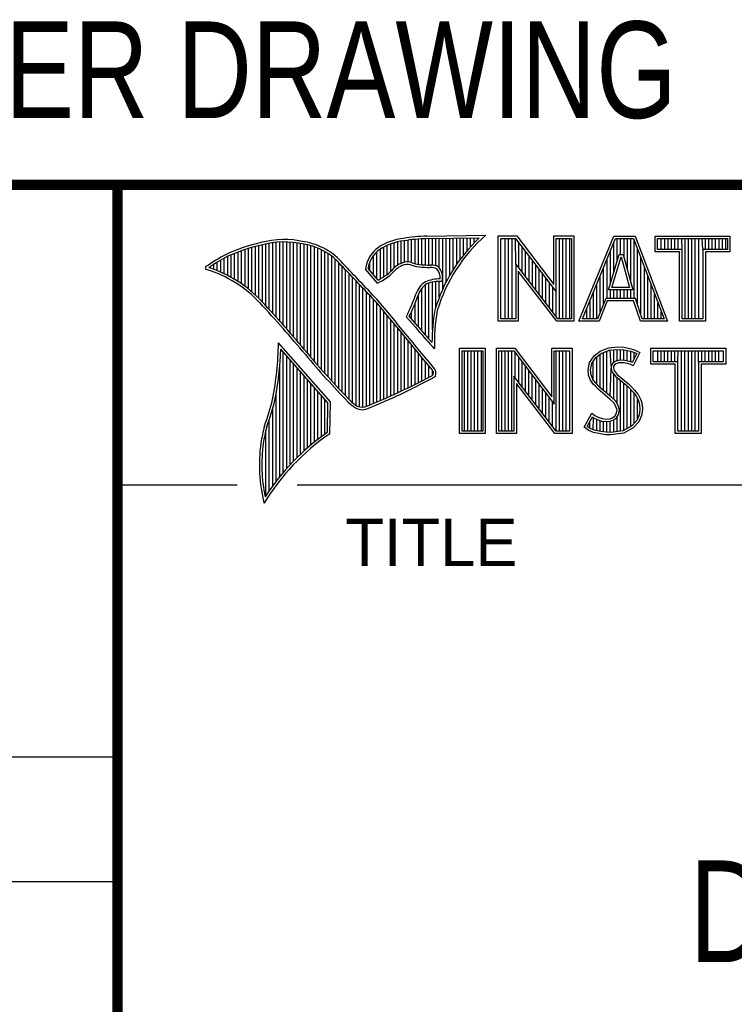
# Model space of a CAD drawing. Header units: inches. Extents: x 0 to 22, y 0 to 17.
# Tile 4 of 8: x 16.2 to 17.6, y 1.3 to 3.3. Entities that reach past the tile are written whole.
import ezdxf
from ezdxf.enums import TextEntityAlignment as Align

# ---------------------------------------------------------------- set-up
doc = ezdxf.new("R2010")
doc.units = ezdxf.units.IN
doc.header["$LTSCALE"] = 1.21
doc.header["$MEASUREMENT"] = 0
doc.layers.get('0').update_dxf_attribs({"linetype": 'CONTINUOUS'})
doc.styles.get("Standard").update_dxf_attribs({"font": 'txt', "width": 0.8})

msp = doc.modelspace()

# ---------------------------------------------------------------- linework, layer by layer
at = {"color": 2, "linetype": 'CONTINUOUS'}
for p, q in [((16.3737, 2.9596), (21.5037, 2.9596)), ((16.3737, 2.9596), (16.3737, 1.2496)), ((16.375, 2.96), (21.5, 2.96)), ((16.6875, 2.6995), (16.6875, 2.8467)), ((16.6943, 2.6918), (16.6943, 2.8472)), ((16.7011, 2.6841), (16.7011, 2.8474)), ((16.708, 2.6764), (16.708, 2.8474)), ((16.7148, 2.6685), (16.7148, 2.847)), ((16.7216, 2.6607), (16.7216, 2.8465)), ((16.9264, 2.8018), (16.9264, 2.8477)), ((16.9332, 2.8053), (16.9332, 2.849)), ((16.9401, 2.8077), (16.9401, 2.8499)), ((16.9469, 2.8082), (16.9469, 2.8509)), ((16.9537, 2.8069), (16.9537, 2.8518)), ((16.9606, 2.8048), (16.9606, 2.8525)), ((16.9674, 2.8034), (16.9674, 2.8531)), ((16.9742, 2.8027), (16.9742, 2.8536)), ((16.981, 2.8023), (16.981, 2.854)), ((16.9838, 2.8589), (17.0997, 2.8607)), ((16.9839, 2.8541), (17.087, 2.8557)), ((16.9879, 2.802), (16.9879, 2.8542)), ((16.9947, 2.8019), (16.9947, 2.8543)), ((17.0015, 2.8005), (17.0015, 2.8544)), ((17.0083, 2.7963), (17.0083, 2.8545)), ((17.0152, 2.755), (17.0152, 2.8546)), ((17.022, 2.7691), (17.022, 2.8547)), ((17.0288, 2.7817), (17.0288, 2.8548)), ((17.0357, 2.7931), (17.0357, 2.8549)), ((17.0425, 2.8035), (17.0425, 2.855)), ((17.0493, 2.8131), (17.0493, 2.8551)), ((17.0561, 2.822), (17.0561, 2.8552)), ((17.063, 2.8303), (17.063, 2.8553)), ((17.0698, 2.8381), (17.0698, 2.8554)), ((17.0766, 2.8454), (17.0766, 2.8555)), ((17.1243, 2.8592), (17.1609, 2.8592)), ((17.1243, 2.6915), (17.1243, 2.8592)), ((17.1291, 2.8543), (17.1585, 2.8543)), ((17.1291, 2.6963), (17.1291, 2.8543)), ((17.1381, 2.6963), (17.1381, 2.8543)), ((17.1447, 2.6963), (17.1447, 2.8543)), ((17.1514, 2.6963), (17.1514, 2.8543)), ((17.1589, 2.8042), (17.1581, 2.8543)), ((17.1585, 2.8543), (17.2383, 2.7492)), ((17.1609, 2.8592), (17.2334, 2.7636)), ((17.2334, 2.8592), (17.2732, 2.8592)), ((17.2334, 2.7636), (17.2334, 2.8592)), ((17.2383, 2.8543), (17.2684, 2.8543)), ((17.2383, 2.7492), (17.2383, 2.8543)), ((17.2449, 2.6963), (17.2449, 2.8543)), ((17.2515, 2.6963), (17.2515, 2.8543)), ((17.2582, 2.6963), (17.2582, 2.8543)), ((17.2649, 2.6963), (17.2649, 2.8543)), ((17.2684, 2.8543), (17.2684, 2.6963)), ((17.2732, 2.8592), (17.2732, 2.6915)), ((17.2831, 2.6915), (17.3516, 2.8591)), ((17.2903, 2.6964), (17.3548, 2.8542)), ((17.3516, 2.8591), (17.3938, 2.8591)), ((17.3517, 2.7882), (17.3517, 2.8465)), ((17.3548, 2.8542), (17.3905, 2.8542)), ((17.3583, 2.8098), (17.3583, 2.8542)), ((17.365, 2.8228), (17.365, 2.8542)), ((17.3717, 2.817), (17.3717, 2.8542)), ((17.3784, 2.7925), (17.3784, 2.8542)), ((17.385, 2.7679), (17.385, 2.8542)), ((17.3905, 2.8542), (17.4504, 2.6964)), ((17.3917, 2.7364), (17.3917, 2.851)), ((17.3938, 2.8591), (17.4574, 2.6915)), ((17.4327, 2.8591), (17.5802, 2.8591)), ((17.4327, 2.8278), (17.4327, 2.8591)), ((17.4375, 2.8542), (17.5753, 2.8542)), ((17.4375, 2.8327), (17.4375, 2.8542)), ((17.4451, 2.8327), (17.4451, 2.8542)), ((17.4518, 2.8327), (17.4518, 2.8542)), ((17.4585, 2.8327), (17.4585, 2.8542)), ((17.4652, 2.8327), (17.4652, 2.8542)), ((17.4718, 2.8327), (17.4718, 2.8542)), ((17.4785, 2.8327), (17.4785, 2.8542)), ((17.4859, 2.8327), (17.4852, 2.8542)), ((17.4919, 2.6964), (17.4919, 2.8542)), ((17.4985, 2.6964), (17.4985, 2.8542)), ((17.5052, 2.6964), (17.5052, 2.8542)), ((17.5119, 2.6964), (17.5119, 2.8542)), ((17.5186, 2.6964), (17.5186, 2.8542)), ((17.5269, 2.8327), (17.5252, 2.8542)), ((17.5319, 2.8327), (17.5319, 2.8542)), ((17.5386, 2.8327), (17.5386, 2.8542)), ((17.5453, 2.8327), (17.5453, 2.8542)), ((17.5519, 2.8327), (17.5519, 2.8542)), ((17.5586, 2.8327), (17.5586, 2.8542)), ((17.5653, 2.8327), (17.5653, 2.8542)), ((17.572, 2.8327), (17.572, 2.8542)), ((17.5753, 2.8542), (17.5753, 2.8327)), ((17.5802, 2.8591), (17.5802, 2.8278)), ((16.6124, 2.7696), (16.6124, 2.8276)), ((16.6192, 2.765), (16.6192, 2.8301)), ((16.626, 2.7601), (16.626, 2.8325)), ((16.6329, 2.7549), (16.6329, 2.8347)), ((16.6397, 2.7492), (16.6397, 2.8367)), ((16.6465, 2.7431), (16.6465, 2.8386)), ((16.6533, 2.7366), (16.6533, 2.8403)), ((16.6602, 2.7295), (16.6602, 2.8419)), ((16.667, 2.7221), (16.667, 2.8435)), ((16.6738, 2.7146), (16.6738, 2.8449)), ((16.6806, 2.707), (16.6806, 2.8459)), ((16.7284, 2.6527), (16.7284, 2.8456)), ((16.7353, 2.6447), (16.7353, 2.8445)), ((16.7421, 2.6366), (16.7421, 2.8431)), ((16.7489, 2.6285), (16.7489, 2.8417)), ((16.7557, 2.6204), (16.7557, 2.84)), ((16.7626, 2.6125), (16.7626, 2.8378)), ((16.7694, 2.6046), (16.7694, 2.8352)), ((16.7762, 2.5968), (16.7762, 2.8321)), ((16.7831, 2.5891), (16.7831, 2.8284)), ((16.8855, 2.7749), (16.8855, 2.8281)), ((16.8923, 2.7747), (16.8923, 2.8335)), ((16.8991, 2.7788), (16.8991, 2.8375)), ((16.9059, 2.7837), (16.9059, 2.8408)), ((16.9128, 2.7896), (16.9128, 2.8436)), ((16.9196, 2.7966), (16.9196, 2.8459)), ((17.1648, 2.7965), (17.1648, 2.8461)), ((17.1714, 2.7879), (17.1714, 2.8373)), ((17.1781, 2.7792), (17.1781, 2.8285)), ((17.345, 2.7666), (17.345, 2.8302)), ((17.3984, 2.7232), (17.3984, 2.8334)), ((17.481, 2.8278), (17.4327, 2.8278)), ((17.4859, 2.8327), (17.4375, 2.8327)), ((17.481, 2.6915), (17.481, 2.8278)), ((17.4859, 2.6964), (17.4859, 2.8327)), ((17.5753, 2.8327), (17.5269, 2.8327)), ((17.5269, 2.8327), (17.5269, 2.6964)), ((17.5802, 2.8278), (17.5318, 2.8278)), ((17.5318, 2.8278), (17.5318, 2.6915)), ((16.5782, 2.788), (16.5782, 2.8116)), ((16.5851, 2.7849), (16.5851, 2.8154)), ((16.5919, 2.7815), (16.5919, 2.819)), ((16.5987, 2.7778), (16.5987, 2.8221)), ((16.6055, 2.7738), (16.6055, 2.8249)), ((16.7899, 2.5815), (16.7899, 2.8242)), ((16.7967, 2.5739), (16.7967, 2.8193)), ((16.8035, 2.5665), (16.8035, 2.8136)), ((16.8718, 2.791), (16.8718, 2.8085)), ((16.8786, 2.783), (16.8786, 2.8206)), ((17.1848, 2.7705), (17.1848, 2.8197)), ((17.1915, 2.7618), (17.1915, 2.8109)), ((17.3383, 2.7364), (17.3383, 2.8138)), ((17.3409, 2.7533), (17.3624, 2.8228)), ((17.3475, 2.7581), (17.3659, 2.8179)), ((17.3624, 2.8228), (17.3701, 2.8228)), ((17.3659, 2.8179), (17.3664, 2.8179)), ((17.3664, 2.8179), (17.3827, 2.7581)), ((17.3701, 2.8228), (17.389, 2.7533)), ((17.4051, 2.7034), (17.4051, 2.8158)), ((16.5578, 2.796), (16.5578, 2.7989)), ((16.5646, 2.7936), (16.5646, 2.8033)), ((16.5714, 2.7909), (16.5714, 2.8075)), ((16.8104, 2.5591), (16.8104, 2.807)), ((16.8172, 2.5519), (16.8172, 2.7996)), ((16.824, 2.5447), (16.824, 2.7924)), ((16.8864, 2.7664), (16.8632, 2.7937)), ((16.8877, 2.7723), (16.8682, 2.7952)), ((17.2418, 2.6963), (17.1589, 2.8042)), ((17.1589, 2.8042), (17.1589, 2.6963)), ((17.2395, 2.6915), (17.1637, 2.7899)), ((17.1637, 2.7899), (17.1637, 2.6915)), ((17.1981, 2.7531), (17.1981, 2.8021)), ((17.2048, 2.7445), (17.2048, 2.7933)), ((17.3316, 2.7267), (17.3316, 2.7975)), ((17.4118, 2.6964), (17.4118, 2.7982)), ((16.8308, 2.5375), (16.8308, 2.7853)), ((16.8377, 2.5314), (16.8377, 2.7781)), ((16.8445, 2.5262), (16.8445, 2.7709)), ((17.0015, 2.7195), (17.0015, 2.7694)), ((17.0083, 2.7388), (17.0083, 2.7698)), ((17.2115, 2.7358), (17.2115, 2.7845)), ((17.2182, 2.7271), (17.2182, 2.7757)), ((17.325, 2.7101), (17.325, 2.7812)), ((17.4184, 2.6964), (17.4184, 2.7806)), ((16.8513, 2.523), (16.8513, 2.7637)), ((16.8581, 2.5224), (16.8581, 2.7565)), ((16.9742, 2.672), (16.9742, 2.7568)), ((16.981, 2.664), (16.981, 2.7634)), ((16.9879, 2.6563), (16.9879, 2.7665)), ((16.9947, 2.6748), (16.9947, 2.7683)), ((17.2248, 2.7184), (17.2248, 2.7669)), ((17.2315, 2.7098), (17.2315, 2.7581)), ((17.3183, 2.6964), (17.3183, 2.7648)), ((17.389, 2.7533), (17.3409, 2.7533)), ((17.345, 2.7364), (17.345, 2.7533)), ((17.3827, 2.7581), (17.3475, 2.7581)), ((17.3517, 2.7364), (17.3517, 2.7533)), ((17.3583, 2.7364), (17.3583, 2.7533)), ((17.365, 2.7364), (17.365, 2.7533)), ((17.3717, 2.7364), (17.3717, 2.7533)), ((17.3784, 2.7364), (17.3784, 2.7533)), ((17.385, 2.7364), (17.385, 2.7533)), ((17.4251, 2.6964), (17.4251, 2.763)), ((16.865, 2.5241), (16.865, 2.7493)), ((16.8718, 2.527), (16.8718, 2.7421)), ((16.8786, 2.5298), (16.8786, 2.7348)), ((16.9674, 2.6802), (16.9674, 2.7444)), ((17.2382, 2.7011), (17.2383, 2.7492)), ((17.3049, 2.6964), (17.3049, 2.7322)), ((17.3116, 2.6964), (17.3116, 2.7485)), ((17.3356, 2.7364), (17.3195, 2.6964)), ((17.3388, 2.7316), (17.3228, 2.6915)), ((17.394, 2.7364), (17.3356, 2.7364)), ((17.3905, 2.7316), (17.3388, 2.7316)), ((17.4039, 2.6915), (17.3905, 2.7316)), ((17.4074, 2.6964), (17.394, 2.7364)), ((17.4318, 2.6964), (17.4318, 2.7455)), ((16.8855, 2.5327), (16.8855, 2.727)), ((16.8923, 2.5356), (16.8923, 2.7187)), ((16.9537, 2.696), (16.9537, 2.7109)), ((16.9606, 2.6882), (16.9606, 2.7266)), ((17.2983, 2.6964), (17.2983, 2.7158)), ((17.4385, 2.6964), (17.4385, 2.7279)), ((16.8991, 2.5385), (16.8991, 2.7104)), ((16.9059, 2.5415), (16.9059, 2.7022)), ((16.9128, 2.5446), (16.9128, 2.6939)), ((16.9616, 2.6797), (16.9434, 2.7005)), ((16.9653, 2.6828), (16.9492, 2.7013)), ((17.1637, 2.6915), (17.1243, 2.6915)), ((17.1589, 2.6963), (17.1291, 2.6963)), ((17.2732, 2.6915), (17.2395, 2.6915)), ((17.2684, 2.6963), (17.2418, 2.6963)), ((17.3228, 2.6915), (17.2831, 2.6915)), ((17.3195, 2.6964), (17.2903, 2.6964)), ((17.4574, 2.6915), (17.4039, 2.6915)), ((17.4504, 2.6964), (17.4074, 2.6964)), ((17.4451, 2.6964), (17.4451, 2.7103)), ((17.5318, 2.6915), (17.481, 2.6915)), ((17.5269, 2.6964), (17.4859, 2.6964)), ((16.9196, 2.5477), (16.9196, 2.6856)), ((16.9264, 2.5508), (16.9264, 2.6774)), ((16.9332, 2.554), (16.9332, 2.6691)), ((16.9401, 2.5573), (16.9401, 2.6608)), ((16.7939, 2.533), (16.6919, 2.6489)), ((16.789, 2.5312), (16.6964, 2.6365)), ((16.9469, 2.5606), (16.9469, 2.6526)), ((16.9537, 2.5639), (16.9537, 2.6443)), ((16.9606, 2.5673), (16.9606, 2.6361)), ((16.999, 2.637), (16.9946, 2.6418)), ((17.0482, 2.6383), (17.0988, 2.6383)), ((17.0482, 2.4708), (17.0482, 2.6383)), ((17.0531, 2.6334), (17.0939, 2.6334)), ((17.0531, 2.4756), (17.0531, 2.6334)), ((17.0577, 2.4756), (17.0577, 2.6334)), ((17.0644, 2.4756), (17.0644, 2.6334)), ((17.071, 2.4756), (17.071, 2.6334)), ((17.0777, 2.4756), (17.0777, 2.6334)), ((17.0844, 2.4756), (17.0844, 2.6334)), ((17.0911, 2.4756), (17.0911, 2.6334)), ((17.0939, 2.6334), (17.0939, 2.4756)), ((17.0988, 2.6383), (17.0988, 2.4708)), ((17.1205, 2.6385), (17.1571, 2.6385)), ((17.1205, 2.4708), (17.1205, 2.6385)), ((17.1253, 2.6336), (17.1547, 2.6336)), ((17.1253, 2.4756), (17.1253, 2.6336)), ((17.1311, 2.4756), (17.1311, 2.6336)), ((17.1378, 2.4756), (17.1378, 2.6336)), ((17.1445, 2.4756), (17.1445, 2.6336)), ((17.1511, 2.4756), (17.1511, 2.6336)), ((17.1547, 2.6336), (17.2345, 2.5284)), ((17.1571, 2.6385), (17.2296, 2.5429)), ((17.2296, 2.6385), (17.2694, 2.6385)), ((17.2296, 2.5429), (17.2296, 2.6385)), ((17.2345, 2.6336), (17.2646, 2.6336)), ((17.2345, 2.5284), (17.2345, 2.6336)), ((17.2379, 2.4756), (17.2379, 2.6336)), ((17.2446, 2.4756), (17.2446, 2.6336)), ((17.2513, 2.4756), (17.2513, 2.6336)), ((17.2579, 2.4756), (17.2579, 2.6336)), ((17.2646, 2.6336), (17.2646, 2.4756)), ((17.2694, 2.6385), (17.2694, 2.4708)), ((17.3245, 2.6324), (17.3412, 2.639)), ((17.3269, 2.6281), (17.3424, 2.6343)), ((17.3412, 2.639), (17.3596, 2.641)), ((17.3424, 2.6343), (17.3597, 2.6362)), ((17.3466, 2.6041), (17.3447, 2.6345)), ((17.3514, 2.6103), (17.3514, 2.6353)), ((17.3581, 2.6135), (17.3581, 2.636)), ((17.3596, 2.641), (17.372, 2.6402)), ((17.3597, 2.6362), (17.3713, 2.6354)), ((17.3647, 2.6146), (17.3647, 2.6358)), ((17.3713, 2.6354), (17.3843, 2.6326)), ((17.3714, 2.6146), (17.3714, 2.6353)), ((17.372, 2.6402), (17.3856, 2.6373)), ((17.3781, 2.6134), (17.3781, 2.6339)), ((17.3856, 2.6373), (17.3939, 2.6344)), ((17.3939, 2.6344), (17.4031, 2.6301)), ((17.4242, 2.6383), (17.5717, 2.6383)), ((17.4242, 2.607), (17.4242, 2.6383)), ((17.429, 2.6334), (17.5669, 2.6334)), ((17.429, 2.6119), (17.429, 2.6334)), ((17.4382, 2.6119), (17.4382, 2.6334)), ((17.4448, 2.6119), (17.4448, 2.6334)), ((17.4515, 2.6119), (17.4515, 2.6334)), ((17.4582, 2.6119), (17.4582, 2.6334)), ((17.4649, 2.6119), (17.4649, 2.6334)), ((17.4716, 2.6119), (17.4716, 2.6334)), ((17.4774, 2.6119), (17.4782, 2.6334)), ((17.4849, 2.4756), (17.4849, 2.6334)), ((17.4916, 2.4756), (17.4916, 2.6334)), ((17.4983, 2.4756), (17.4983, 2.6334)), ((17.5049, 2.4756), (17.5049, 2.6334)), ((17.5116, 2.4756), (17.5116, 2.6334)), ((17.5185, 2.6119), (17.5183, 2.6334)), ((17.525, 2.6119), (17.525, 2.6334)), ((17.5316, 2.6119), (17.5316, 2.6334)), ((17.5383, 2.6119), (17.5383, 2.6334)), ((17.545, 2.6119), (17.545, 2.6334)), ((17.5517, 2.6119), (17.5517, 2.6334)), ((17.5583, 2.6119), (17.5583, 2.6334)), ((17.5669, 2.6334), (17.5669, 2.6119)), ((17.5717, 2.6383), (17.5717, 2.607)), ((16.7011, 2.3939), (16.7011, 2.6311)), ((16.708, 2.4018), (16.708, 2.6233)), ((16.7148, 2.4093), (16.7148, 2.6156)), ((16.9674, 2.5708), (16.9674, 2.6278)), ((16.9742, 2.5743), (16.9742, 2.6195)), ((17.1578, 2.5799), (17.1578, 2.6295)), ((17.1645, 2.5712), (17.1645, 2.6207)), ((17.3037, 2.6105), (17.3127, 2.6238)), ((17.3083, 2.6086), (17.3162, 2.6204)), ((17.3127, 2.6238), (17.3245, 2.6324)), ((17.3162, 2.6204), (17.3269, 2.6281)), ((17.318, 2.5677), (17.318, 2.6217)), ((17.3247, 2.561), (17.3247, 2.6265)), ((17.3314, 2.5555), (17.3314, 2.6299)), ((17.338, 2.5499), (17.338, 2.6326)), ((17.3604, 2.6142), (17.3543, 2.6124)), ((17.3664, 2.6148), (17.3604, 2.6142)), ((17.3726, 2.6145), (17.3664, 2.6148)), ((17.3819, 2.6126), (17.3726, 2.6145)), ((17.3843, 2.6326), (17.3921, 2.6299)), ((17.3848, 2.6117), (17.3848, 2.6324)), ((17.3966, 2.6278), (17.3879, 2.6106)), ((17.4031, 2.6301), (17.3899, 2.6036)), ((17.3914, 2.6176), (17.3914, 2.6301)), ((17.3921, 2.6299), (17.3966, 2.6278)), ((16.6943, 2.3857), (16.6943, 2.603)), ((16.7216, 2.4165), (16.7216, 2.6078)), ((16.7284, 2.4233), (16.7284, 2.6001)), ((16.981, 2.5778), (16.981, 2.6113)), ((16.9879, 2.5814), (16.9879, 2.603)), ((16.9947, 2.5853), (16.9947, 2.5948)), ((17.1712, 2.5625), (17.1712, 2.6119)), ((17.1778, 2.5539), (17.1778, 2.6031)), ((17.3009, 2.5961), (17.3037, 2.6105)), ((17.302, 2.5852), (17.3009, 2.5961)), ((17.3058, 2.5959), (17.3083, 2.6086)), ((17.3068, 2.5863), (17.3058, 2.5959)), ((17.3113, 2.5744), (17.3113, 2.6131)), ((17.3447, 2.5443), (17.3461, 2.5993)), ((17.3466, 2.6041), (17.3461, 2.5993)), ((17.3461, 2.5993), (17.3477, 2.5922)), ((17.3497, 2.609), (17.3466, 2.6041)), ((17.3543, 2.6124), (17.3497, 2.609)), ((17.3513, 2.6025), (17.351, 2.5996)), ((17.351, 2.5996), (17.3521, 2.5944)), ((17.3533, 2.6056), (17.3513, 2.6025)), ((17.3565, 2.6079), (17.3533, 2.6056)), ((17.3614, 2.6094), (17.3565, 2.6079)), ((17.3665, 2.6099), (17.3614, 2.6094)), ((17.372, 2.6097), (17.3665, 2.6099)), ((17.3807, 2.6079), (17.372, 2.6097)), ((17.3853, 2.6065), (17.3807, 2.6079)), ((17.3873, 2.6109), (17.3819, 2.6126)), ((17.3899, 2.6036), (17.3853, 2.6065)), ((17.3879, 2.6106), (17.3873, 2.6109)), ((17.4726, 2.607), (17.4242, 2.607)), ((17.4774, 2.6119), (17.429, 2.6119)), ((17.4726, 2.4708), (17.4726, 2.607)), ((17.4774, 2.4756), (17.4774, 2.6119)), ((17.5669, 2.6119), (17.5185, 2.6119)), ((17.5185, 2.6119), (17.5185, 2.4756)), ((17.5717, 2.607), (17.5233, 2.607)), ((17.5233, 2.607), (17.5233, 2.4708)), ((16.7353, 2.4299), (16.7353, 2.5923)), ((16.7421, 2.4363), (16.7421, 2.5846)), ((16.7489, 2.4424), (16.7489, 2.5768)), ((17.238, 2.4756), (17.1551, 2.5834)), ((17.1551, 2.5834), (17.1551, 2.4756)), ((17.1845, 2.5452), (17.1845, 2.5943)), ((17.1912, 2.5365), (17.1912, 2.5855)), ((17.1979, 2.5278), (17.1979, 2.5767)), ((17.3058, 2.5754), (17.302, 2.5852)), ((17.3109, 2.5679), (17.3058, 2.5754)), ((17.3101, 2.5777), (17.3068, 2.5863)), ((17.3147, 2.571), (17.3101, 2.5777)), ((17.3477, 2.5922), (17.3547, 2.5835)), ((17.3514, 2.5381), (17.3514, 2.5876)), ((17.3521, 2.5944), (17.3582, 2.5869)), ((17.3547, 2.5835), (17.3771, 2.5649)), ((17.3581, 2.5298), (17.3581, 2.5807)), ((17.3582, 2.5869), (17.3804, 2.5685)), ((16.7557, 2.4482), (16.7557, 2.569)), ((16.7626, 2.4538), (16.7626, 2.5613)), ((17.2356, 2.4708), (17.1599, 2.5692)), ((17.1599, 2.5692), (17.1599, 2.4708)), ((17.2045, 2.5192), (17.2045, 2.5679)), ((17.2112, 2.5105), (17.2112, 2.5591)), ((17.3153, 2.5636), (17.3109, 2.5679)), ((17.3243, 2.5614), (17.3147, 2.571)), ((17.321, 2.5578), (17.3153, 2.5636)), ((17.3441, 2.5385), (17.321, 2.5578)), ((17.3474, 2.5421), (17.3243, 2.5614)), ((17.3647, 2.4755), (17.3647, 2.5752)), ((17.3714, 2.4763), (17.3714, 2.5696)), ((17.3771, 2.5649), (17.383, 2.559)), ((17.3781, 2.4808), (17.3781, 2.5639)), ((17.3804, 2.5685), (17.3864, 2.5624)), ((17.383, 2.559), (17.3888, 2.5529)), ((17.3848, 2.4834), (17.3848, 2.5571)), ((17.3864, 2.5624), (17.3925, 2.5561)), ((17.3925, 2.5561), (17.3994, 2.5472)), ((16.6875, 2.377), (16.6875, 2.5502)), ((16.7694, 2.4592), (16.7694, 2.5535)), ((16.7762, 2.4644), (16.7762, 2.5458)), ((16.7831, 2.4694), (16.7831, 2.538)), ((17.2179, 2.5018), (17.2179, 2.5503)), ((17.2246, 2.4931), (17.2246, 2.5415)), ((17.3516, 2.5311), (17.3441, 2.5385)), ((17.3554, 2.5341), (17.3474, 2.5421)), ((17.3888, 2.5529), (17.3953, 2.5446)), ((17.3914, 2.4908), (17.3914, 2.5495)), ((17.3953, 2.5446), (17.4001, 2.535)), ((17.3981, 2.4982), (17.3981, 2.5389)), ((17.3994, 2.5472), (17.4046, 2.5368)), ((17.4046, 2.5368), (17.4072, 2.5285)), ((16.6806, 2.368), (16.6806, 2.52)), ((16.788, 2.4729), (16.789, 2.5312)), ((16.7927, 2.4704), (16.7939, 2.533)), ((17.2312, 2.4844), (17.2312, 2.5327)), ((17.3559, 2.5241), (17.3516, 2.5311)), ((17.3604, 2.5261), (17.3554, 2.5341)), ((17.3579, 2.5169), (17.3559, 2.5241)), ((17.3629, 2.5171), (17.3604, 2.5261)), ((17.4001, 2.535), (17.4024, 2.5275)), ((17.4031, 2.5174), (17.4016, 2.5077)), ((17.4024, 2.5275), (17.4031, 2.5174)), ((17.408, 2.5172), (17.4063, 2.5063)), ((17.4072, 2.5285), (17.408, 2.5172)), ((16.6738, 2.3584), (16.6738, 2.4982)), ((17.2931, 2.483), (17.3081, 2.5106)), ((17.2995, 2.4845), (17.3097, 2.5034)), ((17.3081, 2.5106), (17.3144, 2.506)), ((17.3097, 2.5034), (17.3119, 2.5018)), ((17.3113, 2.478), (17.3119, 2.5018)), ((17.3119, 2.5018), (17.3189, 2.4983)), ((17.3144, 2.506), (17.3207, 2.5028)), ((17.318, 2.4765), (17.318, 2.4986)), ((17.3189, 2.4983), (17.328, 2.4952)), ((17.3207, 2.5028), (17.3291, 2.5)), ((17.3291, 2.5), (17.3366, 2.4991)), ((17.3366, 2.4991), (17.3435, 2.4997)), ((17.3435, 2.4997), (17.3487, 2.5017)), ((17.3487, 2.5017), (17.3536, 2.5051)), ((17.351, 2.4974), (17.3572, 2.5017)), ((17.3536, 2.5051), (17.3565, 2.5097)), ((17.3565, 2.5097), (17.3579, 2.5169)), ((17.3572, 2.5017), (17.3611, 2.5079)), ((17.3581, 2.4746), (17.3581, 2.5024)), ((17.3611, 2.5079), (17.3629, 2.5171)), ((17.4016, 2.5077), (17.3967, 2.4966)), ((17.4063, 2.5063), (17.4008, 2.4939)), ((17.3026, 2.4766), (17.2931, 2.483)), ((17.3049, 2.4809), (17.2995, 2.4845)), ((17.3047, 2.481), (17.3047, 2.4941)), ((17.3132, 2.4775), (17.3049, 2.4809)), ((17.3247, 2.475), (17.3247, 2.4963)), ((17.328, 2.4952), (17.3365, 2.4942)), ((17.3314, 2.474), (17.3314, 2.4948)), ((17.3365, 2.4942), (17.3446, 2.4949)), ((17.338, 2.473), (17.338, 2.494)), ((17.3446, 2.4949), (17.351, 2.4974)), ((17.3447, 2.4728), (17.3447, 2.4949)), ((17.3514, 2.4737), (17.3514, 2.4975)), ((17.3868, 2.4857), (17.3699, 2.4761)), ((17.3899, 2.4818), (17.3714, 2.4714)), ((17.3967, 2.4966), (17.3868, 2.4857)), ((17.4008, 2.4939), (17.3899, 2.4818)), ((16.667, 2.3482), (16.667, 2.477)), ((17.0988, 2.4708), (17.0482, 2.4708)), ((17.0939, 2.4756), (17.0531, 2.4756)), ((17.1599, 2.4708), (17.1205, 2.4708)), ((17.1551, 2.4756), (17.1253, 2.4756)), ((17.2694, 2.4708), (17.2356, 2.4708)), ((17.2646, 2.4756), (17.238, 2.4756)), ((17.3118, 2.4729), (17.3026, 2.4766)), ((17.3254, 2.47), (17.3118, 2.4729)), ((17.3262, 2.4748), (17.3132, 2.4775)), ((17.3369, 2.4683), (17.3254, 2.47)), ((17.3373, 2.4731), (17.3262, 2.4748)), ((17.3452, 2.468), (17.3369, 2.4683)), ((17.345, 2.4729), (17.3373, 2.4731)), ((17.3699, 2.4761), (17.345, 2.4729)), ((17.3714, 2.4714), (17.3452, 2.468)), ((17.5233, 2.4708), (17.4726, 2.4708)), ((17.5185, 2.4756), (17.4774, 2.4756)), ((16.375, 2.37), (16.6109, 2.37)), ((16.7288, 2.37), (21.5, 2.37)), ((13.61, 1.835), (16.375, 1.835)), ((16.375, 1.5888), (13.61, 1.5888))]:
    msp.add_line(p, q, dxfattribs=at)
at = {"color": 7, "linetype": 'CONTINUOUS', "const_width": 0.02}
for points in [[(13.6, 2.9595), (21.5, 2.96)], [(16.375, 2.96), (16.375, 0.5)]]:
    msp.add_lwpolyline(points, dxfattribs=at)
at = {"color": 2, "linetype": 'CONTINUOUS'}
for centre, radius, start, end in [((16.7034, 2.6747), 0.1775, 77.2819, 105.0682), ((16.7034, 2.6747), 0.1727, 77.2314, 105.1003), ((16.7222, 2.7226), 0.1269, 40.2333, 80.7735), ((16.9502, 2.7423), 0.1128, 96.3009, 123.1685), ((16.9502, 2.7423), 0.108, 96.2443, 123.1259), ((17.0005, 2.4511), 0.4082, 92.3475, 98.8367), ((17.0005, 2.4511), 0.4034, 92.3569, 98.8525), ((17.308, 2.6221), 0.3216, 133.4014, 163.4571), ((17.308, 2.6221), 0.3168, 131.1193, 163.4132), ((16.7315, 2.5144), 0.3399, 102.6162, 114.8514), ((16.7315, 2.5144), 0.3351, 102.5989, 114.8296), ((16.7222, 2.7226), 0.1221, 40.1653, 80.8429), ((16.923, 2.7875), 0.0602, 125.032, 174.0466), ((16.923, 2.7875), 0.0554, 125.1142, 171.9572), ((16.7759, 2.4698), 0.3996, 117.9347, 124.5691), ((16.7759, 2.4698), 0.3948, 117.954, 124.0374), ((16.9455, 2.7813), 0.0269, 72.6128, 117.3853), ((16.5507, 2.7963), 0.00298, 121.3543, 265.8048), ((16.4773, 2.5601), 0.2445, 43.1672, 72.5708), ((16.4772, 2.5601), 0.2493, 43.1664, 71.8497), ((9.1994, -4.4938), 10.5463, 43.2461, 43.76704), ((9.199, -4.4944), 10.5518, 43.24607, 43.76701), ((16.8429, 2.8642), 0.107, 293.9928, 318.4439), ((16.8429, 2.8642), 0.1022, 295.9966, 318.5916), ((16.9517, 2.7612), 0.0478, 112.9196, 132.2699), ((16.9517, 2.7612), 0.043, 112.6662, 131.9321), ((16.9455, 2.7813), 0.0221, 72.9381, 117.8635), ((16.977, 2.8697), 0.0718, 249.5515, 263.1636), ((16.977, 2.8697), 0.067, 249.4455, 263.1373), ((16.9944, 3.0501), 0.253, 264.1107, 269.1006), ((16.9944, 3.0501), 0.2482, 264.1189, 269.068), ((16.9917, 2.7681), 0.0339, 64.4685, 92.2537), ((16.9917, 2.7681), 0.0291, 66.3231, 92.5053), ((16.9825, 2.7769), 0.0275, 355.2987, 40.4494), ((16.9825, 2.7769), 0.0323, 347.1178, 42.4037), ((17.0047, 2.732), 0.0441, 122.6948, 163.4996), ((17.0094, 2.698), 0.0767, 89.6565, 111.8738), ((17.0094, 2.698), 0.0719, 86.3769, 111.5054), ((17.0047, 2.732), 0.0393, 123.3496, 163.7165), ((14.6639, 0.8852), 2.7178, 39.9159, 42.7668), ((117.205, 85.4976), 130.0576, 219.522219, 219.6006), ((117.1292, 85.4341), 129.954, 219.521832, 219.600442), ((16.5488, 2.8964), 0.4406, 333.6063, 339.8409), ((16.5488, 2.8963), 0.4454, 334.022, 339.8635), ((14.6645, 0.8858), 2.7122, 39.9143, 42.7655), ((17.3248, 2.6518), 0.3309, 169.2392, 180.3763), ((17.3248, 2.6518), 0.3261, 169.2807, 182.6075), ((17.5234, 3.1364), 0.724, 219.1087, 223.0885), ((17.5234, 3.1364), 0.7192, 219.1032, 222.5932), ((16.0461, 2.6599), 0.6459, 349.0852, 359.0204), ((16.0461, 2.6599), 0.6507, 349.0758, 357.94), ((18.1342, 3.7937), 1.815, 220.0434, 224.0127), ((18.1343, 3.7937), 1.8102, 220.042, 224.0069), ((16.9709, 2.5786), 0.0288, 26.3697, 33.9), ((16.9709, 2.5786), 0.0336, 24.6866, 34.3242), ((16.3916, 3.7016), 1.269, 291.9871, 298.2491), ((16.3917, 3.7016), 1.2737, 291.9984, 298.2504), ((16.98, 2.6057), 0.0252, 299.2501, 311.2614), ((16.98, 2.6057), 0.03, 299.1847, 314.8198), ((16.9687, 2.5899), 0.028, 353.6797, 3.043), ((16.9687, 2.5899), 0.0328, 350.4758, 4.7759), ((16.2632, 2.6388), 0.4292, 339.0712, 346.3669), ((16.2632, 2.6388), 0.434, 339.1085, 346.381), ((16.9079, 2.6176), 0.116, 227.0911, 236.9191), ((16.9079, 2.6176), 0.1112, 227.1627, 236.7917), ((16.8565, 2.5437), 0.0261, 242.8484, 298.0511), ((16.8565, 2.5437), 0.0213, 243.4913, 298.7009), ((17.0658, 2.3848), 0.4141, 165.9359, 170.6858), ((17.0658, 2.3848), 0.4093, 165.9761, 170.6762), ((17.0508, 2.0969), 0.454, 124.6428, 148.5563), ((17.0508, 2.0969), 0.4588, 124.9509, 147.098), ((16.9723, 2.4095), 0.318, 172.3562, 193.7958), ((16.9723, 2.4095), 0.3132, 172.3688, 191.6866)]:
    msp.add_arc(centre, radius, start, end, dxfattribs=at)

# ---------------------------------------------------------------- texts
at = {"color": 7, "linetype": 'CONTINUOUS', "width": 0.8}
msp.add_text('CUSTOMER DRAWING', height=0.19, dxfattribs=at).set_placement((16.3742, 3.0911), align=Align.CENTER)
at = {"color": 2, "linetype": 'CONTINUOUS'}
msp.add_text('TITLE', height=0.093, dxfattribs=at).set_placement((16.8235, 2.21))
at = {"color": 7, "linetype": 'CONTINUOUS', "insert": (18.9387, 1.9646), "char_height": 0.2, "width": 3.68, "attachment_point": 2}
msp.add_mtext('NI USB-6501 OEM\\PDATA ACQUISITION DEVICE', dxfattribs=at)

doc.saveas('drawing.dxf')
